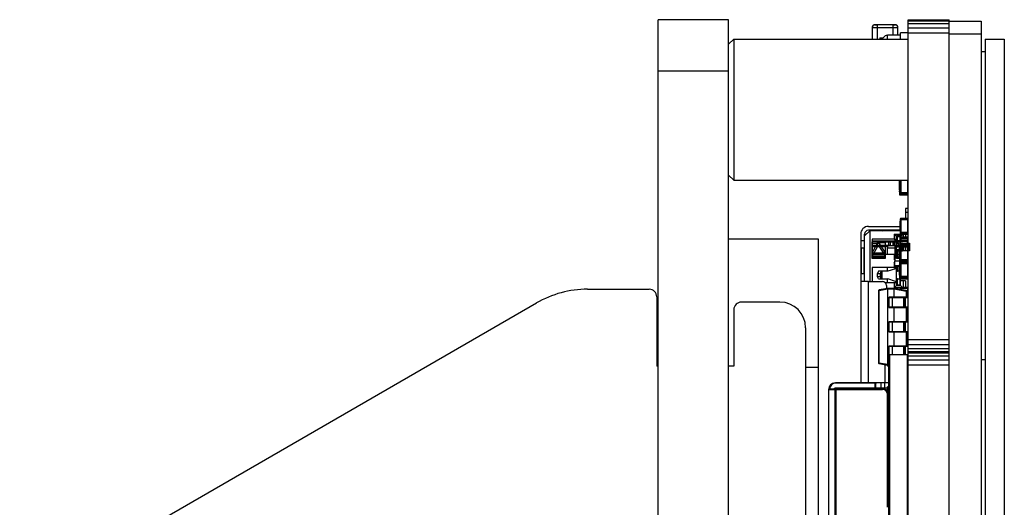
# Model space of a CAD drawing. Header units: inches. Extents: x -128 to 290, y -30 to 138.
# Tile 4 of 15: x -102 to -63, y 28 to 47. Entities that reach past the tile are written whole.
import ezdxf

# ---------------------------------------------------------------- set-up
doc = ezdxf.new("R2010")
doc.units = ezdxf.units.IN
doc.header["$LTSCALE"] = 1.21
doc.header["$MEASUREMENT"] = 0
doc.layers.get('0').update_dxf_attribs({"linetype": 'CONTINUOUS'})
doc.layers.add('INTFCLR_826469', color=7, linetype='CONTINUOUS')

msp = doc.modelspace()

# ---------------------------------------------------------------- linework, layer by layer
at = {"color": 7, "linetype": 'Continuous'}
for p, q in [((-76.634, -22.792), (-76.634, 47.308)), ((-73.884, 47.308), (-76.634, 47.308)), ((-73.884, -22.792), (-73.884, 47.308)), ((-66.884, -21.802), (-66.884, 47.315)), ((-66.884, 47.315), (-65.284, 47.315)), ((-66.884, 47.276), (-65.284, 47.276)), ((-65.284, -21.802), (-65.284, 47.315)), ((-65.284, 47.258), (-64.034, 47.258)), ((-64.034, 47.258), (-64.034, -21.742)), ((-68.284, 47.015), (-68.284, 46.558)), ((-68.284, 47.015), (-68.084, 47.015)), ((-68.184, 47.116), (-68.084, 47.116)), ((-68.084, 47.116), (-68.184, 47.116)), ((-68.184, 47.115), (-68.084, 47.115)), ((-68.184, 47.115), (-68.084, 47.115)), ((-68.084, 47.115), (-68.184, 47.115)), ((-68.084, 47.115), (-68.184, 47.115)), ((-68.084, 46.558), (-68.084, 47.115)), ((-67.484, 47.115), (-68.084, 47.115)), ((-68.084, 47.015), (-67.484, 47.015)), ((-67.384, 47.116), (-67.484, 47.116)), ((-67.484, 47.116), (-67.384, 47.116)), ((-67.484, 47.115), (-67.484, 46.708)), ((-67.384, 47.115), (-67.484, 47.115)), ((-67.384, 47.115), (-67.484, 47.115)), ((-67.484, 47.115), (-67.384, 47.115)), ((-67.484, 47.115), (-67.384, 47.115)), ((-67.484, 47.015), (-67.284, 47.015)), ((-67.284, 46.708), (-67.284, 47.015)), ((-66.884, 47.165), (-65.284, 47.165)), ((-66.884, 47), (-65.284, 47)), ((-73.684, 46.558), (-73.884, 46.358)), ((-73.684, 46.558), (-73.684, 41.058)), ((-73.684, 46.558), (-66.884, 46.558)), ((-67.984, 46.609), (-67.984, 46.558)), ((-67.984, 46.609), (-67.857, 46.609)), ((-67.684, 46.558), (-67.684, 46.708)), ((-67.184, 46.708), (-67.684, 46.708)), ((-67.184, 46.558), (-67.184, 46.808)), ((-66.884, 46.808), (-67.184, 46.808)), ((-66.884, 46.805), (-65.284, 46.805)), ((-65.284, 46.758), (-64.034, 46.758)), ((-63.884, 46.558), (-63.884, -21.042)), ((-63.884, 46.558), (-63.134, 46.558)), ((-63.134, 46.558), (-63.134, -21.042)), ((-63.884, 46.058), (-64.034, 46.058)), ((-73.884, 45.308), (-76.634, 45.308)), ((-73.684, 41.058), (-73.884, 41.258)), ((-73.684, 41.058), (-66.884, 41.058)), ((-67.219, 40.915), (-67.219, 41.017)), ((-67.209, 41.017), (-67.219, 41.017)), ((-67.209, 40.967), (-67.219, 40.967)), ((-67.209, 40.915), (-67.219, 40.915)), ((-67.219, 40.8), (-67.219, 40.902)), ((-67.209, 40.902), (-67.219, 40.902)), ((-67.209, 40.896), (-67.219, 40.896)), ((-67.209, 40.847), (-67.219, 40.847)), ((-67.209, 40.802), (-67.219, 40.802)), ((-67.209, 40.8), (-67.219, 40.8)), ((-67.219, 40.684), (-67.219, 40.786)), ((-67.209, 40.786), (-67.219, 40.786)), ((-67.209, 40.736), (-67.219, 40.736)), ((-67.209, 40.473), (-67.209, 41.058)), ((-67.209, 41.053), (-67.189, 41.053)), ((-67.191, 40.939), (-67.191, 41.013)), ((-67.191, 41.013), (-67.189, 41.013)), ((-67.191, 41.013), (-67.189, 41.013)), ((-67.191, 41.002), (-67.189, 41.002)), ((-67.189, 40.95), (-67.191, 40.95)), ((-67.191, 40.939), (-67.189, 40.939)), ((-67.191, 40.837), (-67.191, 40.911)), ((-67.189, 40.911), (-67.191, 40.911)), ((-67.189, 40.911), (-67.191, 40.911)), ((-67.191, 40.874), (-67.189, 40.874)), ((-67.191, 40.837), (-67.189, 40.837)), ((-67.191, 40.73), (-67.191, 40.807)), ((-67.191, 40.807), (-67.189, 40.807)), ((-67.191, 40.73), (-67.189, 40.73)), ((-67.191, 40.632), (-67.191, 40.706)), ((-67.189, 40.706), (-67.191, 40.706)), ((-67.189, 40.706), (-67.191, 40.706)), ((-67.189, 41.057), (-67.189, 40.539)), ((-67.158, 40.508), (-67.158, 41.057)), ((-66.915, 41.057), (-66.915, 40.508)), ((-67.209, 40.684), (-67.219, 40.684)), ((-67.219, 40.611), (-67.219, 40.648)), ((-67.209, 40.648), (-67.219, 40.648)), ((-67.209, 40.639), (-67.219, 40.639)), ((-67.209, 40.611), (-67.219, 40.611)), ((-67.209, 40.573), (-67.189, 40.573)), ((-67.209, 40.523), (-67.184, 40.523)), ((-66.884, 40.473), (-67.209, 40.473)), ((-67.191, 40.669), (-67.189, 40.669)), ((-67.191, 40.632), (-67.189, 40.632)), ((-67.165, 40.569), (-67.189, 40.569)), ((-67.158, 40.539), (-67.189, 40.539)), ((-67.184, 40.522), (-67.184, 40.498)), ((-66.909, 40.498), (-67.184, 40.498)), ((-67.178, 40.569), (-67.176, 40.569)), ((-67.176, 40.569), (-67.171, 40.569)), ((-67.171, 40.569), (-67.165, 40.569)), ((-66.908, 40.569), (-67.165, 40.569)), ((-66.915, 40.539), (-67.158, 40.539)), ((-67.158, 40.508), (-66.915, 40.508)), ((-66.909, 40.509), (-66.909, 40.498)), ((-66.908, 40.569), (-66.902, 40.569)), ((-66.902, 40.569), (-66.896, 40.569)), ((-66.896, 40.569), (-66.894, 40.569)), ((-66.894, 40.569), (-66.892, 40.569)), ((-66.892, 40.569), (-66.89, 40.569)), ((-66.89, 40.569), (-66.888, 40.569)), ((-66.888, 40.569), (-66.887, 40.569)), ((-66.887, 40.569), (-66.885, 40.569)), ((-66.885, 40.569), (-66.884, 40.569)), ((-66.984, 39.958), (-66.991, 39.571)), ((-66.884, 39.956), (-66.984, 39.958)), ((-67.158, 38.961), (-67.158, 39.571)), ((-66.915, 39.571), (-67.158, 39.571)), ((-66.915, 39.571), (-67.158, 39.571)), ((-66.987, 39.808), (-66.884, 39.806)), ((-66.915, 39.571), (-66.915, 38.961)), ((-68.434, 39.258), (-67.191, 39.258)), ((-67.191, 39.373), (-67.191, 39.466)), ((-67.191, 39.466), (-67.189, 39.466)), ((-67.191, 39.466), (-67.189, 39.466)), ((-67.191, 39.455), (-67.189, 39.455)), ((-67.189, 39.447), (-67.191, 39.447)), ((-67.189, 39.41), (-67.191, 39.41)), ((-67.191, 39.373), (-67.189, 39.373)), ((-67.191, 39.272), (-67.191, 39.364)), ((-67.189, 39.364), (-67.191, 39.364)), ((-67.189, 39.364), (-67.191, 39.364)), ((-67.189, 39.349), (-67.191, 39.349)), ((-67.191, 39.346), (-67.189, 39.346)), ((-67.191, 39.309), (-67.189, 39.309)), ((-67.191, 39.272), (-67.189, 39.272)), ((-67.191, 39.168), (-67.191, 39.26)), ((-67.191, 39.26), (-67.189, 39.26)), ((-67.189, 39.242), (-67.191, 39.242)), ((-67.189, 39.206), (-67.191, 39.206)), ((-67.191, 39.168), (-67.189, 39.168)), ((-67.189, 39.541), (-67.189, 38.992)), ((-67.189, 39.54), (-67.158, 39.54)), ((-67.189, 39.51), (-67.158, 39.51)), ((-66.915, 39.51), (-67.164, 39.51)), ((-67.158, 39.54), (-66.915, 39.54)), ((-66.915, 39.54), (-66.884, 39.54)), ((-68.734, 38.958), (-68.734, 33.158)), ((-68.584, 38.888), (-68.384, 39.088)), ((-68.584, 37.108), (-68.584, 38.958)), ((-67.191, 39.108), (-68.434, 39.108)), ((-68.384, 39.088), (-68.384, 37.108)), ((-67.191, 39.088), (-68.384, 39.088)), ((-68.334, 39.098), (-68.334, 39.108)), ((-68.331, 39.088), (-68.334, 39.098)), ((-68.288, 39.088), (-68.293, 39.105)), ((-68.284, 39.108), (-68.284, 39.088)), ((-67.984, 39.088), (-67.984, 39.108)), ((-67.975, 39.105), (-67.98, 39.088)), ((-67.937, 39.088), (-67.934, 39.098)), ((-67.934, 39.108), (-67.934, 39.098)), ((-67.884, 39.088), (-67.825, 39.108)), ((-67.884, 39.108), (-67.884, 39.088)), ((-67.434, 38.958), (-67.434, 38.758)), ((-67.434, 38.958), (-67.084, 38.958)), ((-67.334, 38.858), (-67.434, 38.958)), ((-67.334, 38.858), (-67.334, 38.758)), ((-67.184, 38.858), (-67.334, 38.858)), ((-67.284, 39.108), (-67.284, 39.088)), ((-67.191, 39.066), (-67.191, 39.159)), ((-67.189, 39.159), (-67.191, 39.159)), ((-67.189, 39.159), (-67.191, 39.159)), ((-67.191, 39.14), (-67.189, 39.14)), ((-67.191, 39.131), (-67.189, 39.131)), ((-67.191, 39.095), (-67.189, 39.095)), ((-67.189, 39.077), (-67.191, 39.077)), ((-67.191, 39.066), (-67.189, 39.066)), ((-67.165, 39.022), (-67.189, 39.022)), ((-67.158, 38.992), (-67.189, 38.992)), ((-67.189, 38.812), (-67.189, 38.721)), ((-67.189, 38.812), (-67.158, 38.812)), ((-67.189, 38.781), (-67.158, 38.781)), ((-67.084, 38.958), (-67.184, 38.858)), ((-67.184, 38.828), (-67.184, 38.858)), ((-67.178, 39.022), (-67.176, 39.022)), ((-67.176, 39.022), (-67.171, 39.022)), ((-67.171, 39.022), (-67.165, 39.022)), ((-66.908, 39.022), (-67.165, 39.022)), ((-66.915, 38.781), (-67.164, 38.781)), ((-66.915, 38.992), (-67.158, 38.992)), ((-67.158, 38.961), (-66.915, 38.961)), ((-67.158, 38.721), (-67.158, 38.842)), ((-66.915, 38.842), (-67.158, 38.842)), ((-67.158, 38.812), (-66.915, 38.812)), ((-67.084, 38.958), (-67.084, 38.842)), ((-66.984, 38.961), (-66.984, 38.842)), ((-66.915, 38.842), (-66.915, 38.721)), ((-66.915, 38.812), (-66.884, 38.812)), ((-66.908, 39.022), (-66.902, 39.022)), ((-66.902, 39.022), (-66.896, 39.022)), ((-66.896, 39.022), (-66.894, 39.022)), ((-66.894, 39.022), (-66.892, 39.022)), ((-66.892, 39.022), (-66.89, 39.022)), ((-66.89, 39.022), (-66.888, 39.022)), ((-66.888, 39.022), (-66.887, 39.022)), ((-66.887, 39.022), (-66.885, 39.022)), ((-66.885, 39.022), (-66.884, 39.022)), ((-70.384, 38.758), (-73.884, 38.758)), ((-70.384, 18.758), (-70.384, 38.758)), ((-68.734, 38.708), (-68.584, 38.708)), ((-68.709, 37.408), (-68.709, 38.408)), ((-68.609, 38.408), (-68.709, 38.408)), ((-68.584, 38.41), (-68.609, 38.408)), ((-68.609, 38.408), (-68.609, 37.408)), ((-68.284, 38.758), (-68.284, 38.158)), ((-67.434, 38.758), (-68.284, 38.758)), ((-67.419, 38.688), (-68.284, 38.688)), ((-67.684, 38.458), (-68.284, 38.458)), ((-67.684, 38.508), (-67.684, 38.408)), ((-67.684, 38.508), (-67.419, 38.508)), ((-67.684, 38.158), (-67.684, 38.408)), ((-67.409, 38.408), (-67.684, 38.408)), ((-67.434, 38.758), (-67.334, 38.758)), ((-67.419, 38.681), (-67.419, 38.501)), ((-67.419, 38.681), (-67.399, 38.681)), ((-67.419, 38.501), (-67.399, 38.501)), ((-67.409, 38.501), (-67.409, 37.901)), ((-67.399, 38.501), (-67.399, 38.701)), ((-66.919, 38.701), (-67.399, 38.701)), ((-67.399, 38.681), (-66.919, 38.681)), ((-67.399, 38.501), (-67.209, 38.501)), ((-67.389, 37.901), (-67.389, 38.501)), ((-67.219, 37.997), (-67.219, 38.405)), ((-67.209, 38.405), (-67.219, 38.405)), ((-67.209, 38.403), (-67.219, 38.403)), ((-67.209, 38.701), (-67.209, 38.721)), ((-66.884, 38.721), (-67.209, 38.721)), ((-66.884, 38.721), (-67.209, 38.721)), ((-67.209, 37.215), (-67.209, 38.542)), ((-66.884, 38.542), (-67.209, 38.542)), ((-66.884, 38.541), (-67.209, 38.541)), ((-67.209, 38.491), (-67.184, 38.491)), ((-67.189, 38.441), (-67.209, 38.441)), ((-67.191, 38.721), (-67.191, 38.737)), ((-67.191, 38.737), (-67.189, 38.737)), ((-67.191, 38.737), (-67.189, 38.737)), ((-67.191, 38.737), (-67.189, 38.737)), ((-67.191, 38.737), (-67.189, 38.737)), ((-67.191, 38.726), (-67.189, 38.726)), ((-67.191, 38.327), (-67.191, 38.401)), ((-67.191, 38.401), (-67.189, 38.401)), ((-67.189, 38.476), (-67.189, 37.927)), ((-67.189, 38.476), (-67.158, 38.476)), ((-67.189, 38.445), (-67.158, 38.445)), ((-67.184, 38.516), (-67.184, 38.492)), ((-66.909, 38.516), (-67.184, 38.516)), ((-66.915, 38.445), (-67.164, 38.445)), ((-67.158, 37.897), (-67.158, 38.506)), ((-66.915, 38.506), (-67.158, 38.506)), ((-67.158, 38.476), (-66.915, 38.476)), ((-66.919, 38.701), (-66.919, 38.542)), ((-66.919, 38.681), (-66.899, 38.681)), ((-66.915, 38.506), (-66.915, 37.897)), ((-66.915, 38.476), (-66.884, 38.476)), ((-66.909, 38.506), (-66.909, 38.516)), ((-66.899, 38.542), (-66.899, 38.681)), ((-66.899, 38.621), (-66.884, 38.621)), ((-67.434, 38.158), (-68.284, 38.158)), ((-67.434, 38.158), (-67.434, 37.958)), ((-67.409, 38.158), (-67.434, 38.158)), ((-67.209, 38.39), (-67.219, 38.39)), ((-67.209, 38.367), (-67.219, 38.367)), ((-67.209, 38.355), (-67.219, 38.355)), ((-67.209, 38.33), (-67.219, 38.33)), ((-67.209, 38.278), (-67.219, 38.278)), ((-67.209, 38.228), (-67.219, 38.228)), ((-67.209, 38.215), (-67.219, 38.215)), ((-67.209, 38.113), (-67.219, 38.113)), ((-67.209, 38.099), (-67.219, 38.099)), ((-67.209, 38.048), (-67.219, 38.048)), ((-67.191, 38.39), (-67.189, 38.39)), ((-67.189, 38.338), (-67.191, 38.338)), ((-67.191, 38.327), (-67.189, 38.327)), ((-67.191, 38.225), (-67.191, 38.299)), ((-67.189, 38.299), (-67.191, 38.299)), ((-67.191, 38.262), (-67.189, 38.262)), ((-67.191, 38.225), (-67.189, 38.225)), ((-67.191, 38.118), (-67.191, 38.195)), ((-67.191, 38.195), (-67.189, 38.195)), ((-67.191, 38.118), (-67.189, 38.118)), ((-67.191, 38.021), (-67.191, 38.094)), ((-67.189, 38.094), (-67.191, 38.094)), ((-67.191, 38.058), (-67.189, 38.058)), ((-67.191, 38.021), (-67.189, 38.021)), ((-68.284, 37.658), (-68.284, 37.108)), ((-67.434, 37.658), (-68.284, 37.658)), ((-67.684, 37.508), (-67.684, 37.658)), ((-67.434, 37.958), (-67.409, 37.982)), ((-67.409, 37.958), (-67.434, 37.958)), ((-67.434, 37.858), (-67.434, 37.658)), ((-67.434, 37.858), (-67.419, 37.858)), ((-67.419, 37.843), (-67.434, 37.858)), ((-67.434, 37.658), (-67.334, 37.658)), ((-67.419, 37.901), (-67.419, 37.721)), ((-67.399, 37.901), (-67.419, 37.901)), ((-67.399, 37.721), (-67.419, 37.721)), ((-67.399, 37.701), (-67.399, 37.901)), ((-67.209, 37.901), (-67.399, 37.901)), ((-67.219, 37.721), (-67.399, 37.721)), ((-67.399, 37.701), (-67.209, 37.701)), ((-67.334, 36.958), (-67.334, 37.701)), ((-67.304, 37.701), (-67.304, 37.508)), ((-67.209, 37.997), (-67.219, 37.997)), ((-67.219, 37.72), (-67.219, 37.757)), ((-67.209, 37.757), (-67.219, 37.757)), ((-67.209, 37.743), (-67.219, 37.743)), ((-67.209, 37.72), (-67.219, 37.72)), ((-67.219, 37.582), (-67.219, 37.684)), ((-67.209, 37.684), (-67.219, 37.684)), ((-67.209, 37.632), (-67.219, 37.632)), ((-67.214, 37.701), (-67.214, 37.684)), ((-67.189, 37.961), (-67.209, 37.961)), ((-67.209, 37.911), (-67.184, 37.911)), ((-66.884, 37.895), (-67.209, 37.895)), ((-67.209, 37.845), (-67.184, 37.845)), ((-67.189, 37.795), (-67.209, 37.795)), ((-67.191, 37.662), (-67.191, 37.736)), ((-67.189, 37.736), (-67.191, 37.736)), ((-67.189, 37.699), (-67.191, 37.699)), ((-67.191, 37.662), (-67.189, 37.662)), ((-67.191, 37.561), (-67.191, 37.638)), ((-67.189, 37.638), (-67.191, 37.638)), ((-67.191, 37.635), (-67.189, 37.635)), ((-67.165, 37.958), (-67.189, 37.958)), ((-67.158, 37.927), (-67.189, 37.927)), ((-67.189, 37.829), (-67.189, 37.28)), ((-67.189, 37.829), (-67.158, 37.829)), ((-67.189, 37.799), (-67.158, 37.799)), ((-67.184, 37.911), (-67.184, 37.895)), ((-67.184, 37.87), (-67.184, 37.845)), ((-66.909, 37.87), (-67.184, 37.87)), ((-67.178, 37.958), (-67.176, 37.958)), ((-67.176, 37.958), (-67.171, 37.958)), ((-67.171, 37.958), (-67.165, 37.958)), ((-66.908, 37.958), (-67.165, 37.958)), ((-66.915, 37.799), (-67.164, 37.799)), ((-66.915, 37.927), (-67.158, 37.927)), ((-67.158, 37.897), (-66.915, 37.897)), ((-67.158, 37.25), (-67.158, 37.86)), ((-66.915, 37.86), (-67.158, 37.86)), ((-67.158, 37.829), (-66.915, 37.829)), ((-66.915, 37.86), (-66.915, 37.25)), ((-66.915, 37.829), (-66.884, 37.829)), ((-66.909, 37.897), (-66.909, 37.895)), ((-66.909, 37.859), (-66.909, 37.87)), ((-66.908, 37.958), (-66.902, 37.958)), ((-66.902, 37.958), (-66.896, 37.958)), ((-66.896, 37.958), (-66.894, 37.958)), ((-66.894, 37.958), (-66.892, 37.958)), ((-66.892, 37.958), (-66.89, 37.958)), ((-66.89, 37.958), (-66.888, 37.958)), ((-66.888, 37.958), (-66.887, 37.958)), ((-66.887, 37.958), (-66.885, 37.958)), ((-66.885, 37.958), (-66.884, 37.958)), ((-68.734, 37.408), (-68.709, 37.408)), ((-68.609, 37.408), (-68.709, 37.408)), ((-68.609, 37.408), (-68.584, 37.408)), ((-68.044, 37.508), (-68.084, 37.428)), ((-68.084, 37.288), (-68.084, 37.428)), ((-68.084, 37.428), (-67.938, 37.428)), ((-67.938, 37.288), (-68.084, 37.288)), ((-68.044, 37.208), (-68.084, 37.288)), ((-67.936, 37.508), (-68.044, 37.508)), ((-67.967, 37.428), (-67.938, 37.503)), ((-67.967, 37.288), (-67.967, 37.428)), ((-67.938, 37.212), (-67.967, 37.288)), ((-67.938, 37.208), (-67.938, 37.508)), ((-67.906, 37.508), (-67.938, 37.508)), ((-67.906, 37.508), (-67.906, 37.208)), ((-67.67, 37.508), (-67.906, 37.508)), ((-67.376, 37.608), (-67.67, 37.508)), ((-67.337, 37.608), (-67.376, 37.608)), ((-67.337, 37.108), (-67.337, 37.608)), ((-67.334, 37.508), (-67.304, 37.508)), ((-67.219, 37.508), (-67.304, 37.508)), ((-67.209, 37.582), (-67.219, 37.582)), ((-67.219, 37.466), (-67.219, 37.568)), ((-67.209, 37.568), (-67.219, 37.568)), ((-67.209, 37.466), (-67.219, 37.466)), ((-67.219, 37.351), (-67.219, 37.453)), ((-67.209, 37.453), (-67.219, 37.453)), ((-67.209, 37.401), (-67.219, 37.401)), ((-67.209, 37.351), (-67.219, 37.351)), ((-67.214, 37.582), (-67.214, 37.568)), ((-67.189, 37.315), (-67.209, 37.315)), ((-67.209, 37.265), (-67.184, 37.265)), ((-67.191, 37.598), (-67.189, 37.598)), ((-67.191, 37.561), (-67.189, 37.561)), ((-67.191, 37.457), (-67.191, 37.531)), ((-67.189, 37.531), (-67.191, 37.531)), ((-67.189, 37.494), (-67.191, 37.494)), ((-67.191, 37.457), (-67.189, 37.457)), ((-67.191, 37.355), (-67.191, 37.429)), ((-67.191, 37.429), (-67.189, 37.429)), ((-67.191, 37.42), (-67.189, 37.42)), ((-67.191, 37.383), (-67.189, 37.383)), ((-67.189, 37.366), (-67.191, 37.366)), ((-67.191, 37.355), (-67.189, 37.355)), ((-67.165, 37.311), (-67.189, 37.311)), ((-67.158, 37.28), (-67.189, 37.28)), ((-67.184, 37.264), (-67.184, 37.24)), ((-67.178, 37.311), (-67.176, 37.311)), ((-67.176, 37.311), (-67.171, 37.311)), ((-67.171, 37.311), (-67.165, 37.311)), ((-66.908, 37.311), (-67.165, 37.311)), ((-66.915, 37.28), (-67.158, 37.28)), ((-67.158, 37.25), (-66.915, 37.25)), ((-66.909, 37.251), (-66.909, 37.24)), ((-66.908, 37.311), (-66.902, 37.311)), ((-66.902, 37.311), (-66.896, 37.311)), ((-66.896, 37.311), (-66.894, 37.311)), ((-66.894, 37.311), (-66.892, 37.311)), ((-66.892, 37.311), (-66.89, 37.311)), ((-66.89, 37.311), (-66.888, 37.311)), ((-66.888, 37.311), (-66.887, 37.311)), ((-66.887, 37.311), (-66.885, 37.311)), ((-66.885, 37.311), (-66.884, 37.311)), ((-68.434, 37.108), (-68.734, 37.108)), ((-68.434, 33.158), (-68.434, 37.108)), ((-68.434, 37.108), (-67.884, 37.108)), ((-68.044, 37.208), (-67.938, 37.208)), ((-67.938, 37.208), (-67.906, 37.208)), ((-67.906, 37.208), (-67.67, 37.208)), ((-67.434, 37.058), (-67.772, 37.058)), ((-67.734, 36.958), (-67.734, 36.834)), ((-67.684, 37.058), (-67.684, 37.208)), ((-67.376, 37.108), (-67.67, 37.208)), ((-67.434, 37.058), (-67.434, 36.858)), ((-67.334, 37.058), (-67.434, 37.058)), ((-67.434, 36.858), (-67.334, 36.958)), ((-67.376, 37.108), (-67.337, 37.108)), ((-67.304, 37.208), (-67.334, 37.208)), ((-67.334, 36.968), (-67.304, 36.968)), ((-67.334, 36.958), (-67.184, 36.958)), ((-67.304, 36.968), (-67.304, 37.208)), ((-67.304, 37.208), (-67.214, 37.208)), ((-67.214, 36.968), (-67.304, 36.968)), ((-67.214, 37.208), (-67.214, 36.968)), ((-67.184, 37.208), (-67.214, 37.208)), ((-67.214, 36.968), (-67.184, 36.968)), ((-66.884, 37.215), (-67.209, 37.215)), ((-66.909, 37.24), (-67.184, 37.24)), ((-67.184, 36.958), (-67.184, 37.215)), ((-67.184, 37.208), (-66.884, 37.208)), ((-67.084, 37.133), (-67.184, 37.133)), ((-67.184, 36.958), (-67.104, 36.878)), ((-67.158, 36.795), (-67.158, 36.878)), ((-66.915, 36.878), (-67.158, 36.878)), ((-67.084, 37.133), (-67.084, 36.878)), ((-66.984, 37.133), (-67.084, 37.133)), ((-67.067, 37.208), (-67.067, 37.215)), ((-66.992, 37.215), (-66.992, 37.208)), ((-66.984, 37.215), (-66.984, 37.208)), ((-66.984, 37.133), (-66.984, 36.878)), ((-66.915, 36.878), (-66.915, 36.573)), ((-79.381, 36.808), (-76.984, 36.808)), ((-76.684, 36.508), (-76.684, 33.808)), ((-68.034, 36.755), (-68.034, 33.932)), ((-68.034, 36.755), (-68.014, 36.755)), ((-67.684, 36.843), (-68.014, 36.779)), ((-68.014, 36.755), (-67.684, 36.819)), ((-68.014, 36.755), (-68.014, 36.779)), ((-68.014, 33.932), (-68.014, 36.755)), ((-67.434, 36.843), (-67.684, 36.843)), ((-67.684, 36.843), (-67.684, 36.819)), ((-67.684, 36.818), (-67.684, 34.255)), ((-67.684, 36.818), (-67.434, 36.818)), ((-67.634, 36.483), (-67.634, 36.103)), ((-67.634, 36.483), (-66.994, 36.483)), ((-66.884, 36.493), (-67.624, 36.493)), ((-67.499, 36.483), (-67.496, 36.493)), ((-67.499, 36.103), (-67.499, 36.483)), ((-67.189, 36.858), (-67.434, 36.858)), ((-66.955, 36.759), (-67.434, 36.843)), ((-67.434, 36.843), (-67.434, 36.819)), ((-67.434, 36.819), (-66.955, 36.734)), ((-67.434, 36.493), (-67.434, 36.818)), ((-67.189, 36.847), (-67.189, 36.8)), ((-67.189, 36.847), (-67.158, 36.847)), ((-67.158, 36.847), (-66.915, 36.847)), ((-67.045, 36.493), (-67.048, 36.483)), ((-67.048, 36.103), (-67.048, 36.483)), ((-67.012, 36.483), (-67.012, 36.103)), ((-67.004, 36.483), (-67.004, 36.103)), ((-66.994, 36.483), (-66.994, 36.493)), ((-66.994, 36.103), (-66.994, 36.483)), ((-66.994, 36.483), (-66.884, 36.483)), ((-66.955, 36.759), (-66.955, 36.734)), ((-66.955, 36.734), (-66.955, 36.493)), ((-66.955, 36.734), (-66.934, 36.734)), ((-66.934, 36.493), (-66.934, 36.734)), ((-66.915, 36.603), (-66.934, 36.603)), ((-66.934, 36.573), (-66.915, 36.573)), ((-66.915, 36.847), (-66.884, 36.847)), ((-127.061, 9.899), (-81.381, 36.272)), ((-71.884, 36.308), (-73.384, 36.308)), ((-66.994, 36.103), (-67.634, 36.103)), ((-67.624, 36.093), (-66.884, 36.093)), ((-67.496, 36.093), (-67.499, 36.103)), ((-67.434, 35.543), (-67.434, 36.093)), ((-67.048, 36.103), (-67.045, 36.093)), ((-66.884, 36.103), (-66.994, 36.103)), ((-66.994, 36.093), (-66.994, 36.103)), ((-66.955, 36.093), (-66.955, 35.543)), ((-66.934, 35.543), (-66.934, 36.093)), ((-66.929, 36.093), (-66.929, 35.641)), ((-66.909, 35.641), (-66.909, 36.093)), ((-66.904, 36.093), (-66.904, 35.641)), ((-66.884, 36.092), (-66.892, 36.092)), ((-73.684, 36.008), (-73.684, 33.808)), ((-66.904, 36.071), (-66.884, 36.071)), ((-67.634, 35.533), (-66.994, 35.533)), ((-67.634, 35.533), (-67.634, 35.153)), ((-66.884, 35.543), (-67.624, 35.543)), ((-67.499, 35.533), (-67.496, 35.543)), ((-67.499, 35.153), (-67.499, 35.533)), ((-67.045, 35.543), (-67.048, 35.533)), ((-67.048, 35.153), (-67.048, 35.533)), ((-67.012, 35.533), (-67.012, 35.153)), ((-67.004, 35.533), (-67.004, 35.153)), ((-66.994, 35.533), (-66.994, 35.543)), ((-66.994, 35.533), (-66.884, 35.533)), ((-66.994, 35.153), (-66.994, 35.533)), ((-66.919, 35.641), (-66.934, 35.641)), ((-66.909, 35.641), (-66.919, 35.641)), ((-66.919, 35.641), (-66.919, 35.543)), ((-66.899, 35.641), (-66.909, 35.641)), ((-66.899, 35.543), (-66.899, 35.641)), ((-70.884, 35.308), (-70.884, 21.058)), ((-66.994, 35.153), (-67.634, 35.153)), ((-67.624, 35.143), (-66.884, 35.143)), ((-67.496, 35.143), (-67.499, 35.153)), ((-67.434, 34.593), (-67.434, 35.143)), ((-67.048, 35.153), (-67.045, 35.143)), ((-66.884, 35.153), (-66.994, 35.153)), ((-66.994, 35.143), (-66.994, 35.153)), ((-66.955, 35.143), (-66.955, 34.593)), ((-66.934, 34.593), (-66.934, 35.143)), ((-66.884, 35.115), (-66.934, 35.115)), ((-66.904, 35.115), (-66.904, 34.784)), ((-66.884, 35.008), (-66.904, 35.008)), ((-67.634, 34.583), (-66.994, 34.583)), ((-67.634, 34.583), (-67.634, 34.258)), ((-66.884, 34.593), (-67.624, 34.593)), ((-67.499, 34.583), (-67.496, 34.593)), ((-67.499, 34.258), (-67.499, 34.583)), ((-67.045, 34.593), (-67.048, 34.583)), ((-67.048, 34.258), (-67.048, 34.583)), ((-67.012, 34.583), (-67.012, 34.258)), ((-67.004, 34.583), (-67.004, 34.258)), ((-66.994, 34.583), (-66.994, 34.593)), ((-66.994, 34.583), (-66.884, 34.583)), ((-66.994, 34.258), (-66.994, 34.583)), ((-66.915, 34.786), (-66.934, 34.786)), ((-66.934, 34.755), (-66.915, 34.755)), ((-66.915, 34.786), (-66.915, 34.593)), ((-66.915, 34.755), (-66.884, 34.755)), ((-66.884, 34.855), (-65.284, 34.855)), ((-66.884, 34.66), (-65.284, 34.66)), ((-67.649, 34.255), (-67.684, 34.255)), ((-67.684, 34.255), (-67.684, 33.805)), ((-67.649, 34.258), (-66.884, 34.258)), ((-66.919, 34.255), (-67.649, 34.255)), ((-67.649, 34.255), (-67.649, 16.255)), ((-67.614, 34.258), (-67.614, 16.258)), ((-66.919, 34.255), (-66.919, 16.255)), ((-66.884, 34.494), (-65.284, 34.494)), ((-66.884, 34.384), (-65.284, 34.384)), ((-66.884, 34.355), (-65.284, 34.355)), ((-66.884, 34.326), (-65.284, 34.326)), ((-66.884, 34.216), (-65.284, 34.216)), ((-76.634, 33.808), (-76.684, 33.808)), ((-73.684, 33.808), (-73.884, 33.808)), ((-68.014, 33.932), (-68.034, 33.932)), ((-67.684, 33.868), (-68.014, 33.932)), ((-68.014, 33.907), (-68.014, 33.932)), ((-68.014, 33.907), (-67.684, 33.843)), ((-67.784, 33.158), (-67.784, 33.863)), ((-67.684, 33.868), (-67.684, 33.843)), ((-67.649, 33.805), (-67.684, 33.805)), ((-66.884, 34.05), (-65.284, 34.05)), ((-66.884, 33.855), (-65.284, 33.855)), ((-63.884, 34.058), (-64.034, 34.058)), ((-70.384, 33.758), (-70.884, 33.758)), ((-69.734, 33.155), (-68.122, 33.155)), ((-67.649, 33.158), (-69.699, 33.158)), ((-68.184, 33.155), (-68.184, 32.955)), ((-68.149, 32.958), (-68.149, 33.158)), ((-67.949, 33.158), (-67.949, 32.958)), ((-67.799, 32.958), (-67.799, 33.158)), ((-69.984, 32.905), (-69.984, 17.605)), ((-69.984, 32.905), (-69.949, 32.905)), ((-67.849, 32.908), (-69.949, 32.908)), ((-69.949, 32.905), (-69.784, 32.905)), ((-69.784, 32.905), (-67.884, 32.905)), ((-68.122, 32.955), (-69.734, 32.955)), ((-69.734, 17.605), (-69.734, 32.905)), ((-67.684, 32.958), (-69.699, 32.958)), ((-69.699, 32.908), (-69.699, 17.608)), ((-68.734, 32.955), (-68.734, 32.908)), ((-68.434, 32.908), (-68.434, 32.955)), ((-67.784, 32.897), (-67.784, 32.955)), ((-67.649, 33.008), (-67.684, 33.008)), ((-67.684, 28.308), (-67.684, 33.008)), ((-67.684, 32.881), (-67.649, 32.881)), ((-67.649, 30.181), (-67.684, 30.181)), ((-67.684, 30.054), (-67.649, 30.054))]:
    msp.add_line(p, q, dxfattribs=at)
for centre, radius, start, end in [((-68.184, 47.015), 0.1, 90, 180), ((-68.184, 47.016), 0.1, 90, 169.8361), ((-68.184, 47.015), 0.1, 90, 165.0049), ((-67.384, 47.016), 0.1, 15.52, 90), ((-67.384, 47.015), 0.1, 15.52, 90), ((-67.384, 47.015), 0.1, 0, 90), ((-67.684, 46.508), 0.2, 90, 149.6444), ((-67.158, 40.539), 0.0305, 180, 270), ((-67.158, 39.541), 0.0305, 90, 180), ((-67.158, 39.54), 0.0305, 90, 180), ((-68.434, 38.958), 0.3, 90, 180), ((-68.434, 38.958), 0.15, 90, 180), ((-67.158, 38.992), 0.0305, 180, 270), ((-67.158, 38.812), 0.0305, 90, 180), ((-67.399, 38.681), 0.02, 90, 180), ((-67.158, 38.476), 0.0305, 90, 180), ((-66.919, 38.681), 0.02, 0, 90), ((-67.399, 37.721), 0.02, 180, 270), ((-67.158, 37.927), 0.0305, 180, 270), ((-67.158, 37.829), 0.0305, 90, 180), ((-67.158, 37.28), 0.0305, 180, 270), ((-67.884, 36.958), 0.15, 0, 90), ((-67.158, 36.847), 0.0305, 90, 180), ((-79.381, 32.808), 4, 90, 120), ((-76.984, 36.508), 0.3, 0, 90), ((-68.009, 36.755), 0.025, 101, 180), ((-67.624, 36.483), 0.01, 90, 180), ((-67.002, 36.483), 0.00999, 90.0454, 180.0388), ((-66.994, 36.483), 0.00999, 90.0454, 180.0388), ((-66.959, 36.734), 0.025, 0, 80), ((-73.384, 36.008), 0.3, 90, 180), ((-71.884, 35.308), 1, 0, 90), ((-67.624, 36.103), 0.01, 180, 270), ((-67.002, 36.103), 0.00999, 179.9612, 269.9549), ((-66.994, 36.103), 0.00999, 179.9612, 269.9549), ((-67.624, 35.533), 0.01, 90, 180), ((-67.002, 35.533), 0.00999, 90.0454, 180.0388), ((-66.994, 35.533), 0.00999, 90.0454, 180.0388), ((-67.624, 35.153), 0.01, 180, 270), ((-67.002, 35.153), 0.00999, 179.9612, 269.9549), ((-66.994, 35.153), 0.00999, 179.9612, 269.9549), ((-67.624, 34.583), 0.01, 90, 180), ((-67.002, 34.583), 0.00999, 90.0454, 180.0388), ((-66.994, 34.583), 0.00999, 90.0454, 180.0388), ((-68.009, 33.932), 0.025, 180, 259), ((-69.734, 32.905), 0.25, 90, 180), ((-69.699, 32.908), 0.25, 90, 180), ((-69.734, 32.905), 0.05, 90, 176.1693), ((-69.699, 32.908), 0.05, 90, 180), ((-67.884, 32.705), 0.2, 0, 90), ((-67.849, 32.708), 0.2, 35.8845, 90)]:
    msp.add_arc(centre, radius, start, end, dxfattribs=at)
for centre, major_axis, ratio, start_param, end_param in [((-68.709, 38.558), (0.106, -0.106), 0.999963, -0.953454, -0.786006), ((-67.813, 36.818), (0.129, 0), 0.19438, 0.000001, 0.01821)]:
    msp.add_ellipse(centre, major_axis=major_axis, ratio=ratio, start_param=start_param, end_param=end_param, dxfattribs=at)
msp.add_open_spline([(-67.434, 36.818), (-67.434, 36.818), (-67.434, 36.819), (-67.434, 36.819)], degree=3, dxfattribs=at)
at = {"layer": 'INTFCLR_826469', "color": 6, "linetype": 'Continuous'}
for p, q in [((-67.334, 38.008), (-67.334, 38.908)), ((-67.334, 38.908), (-67.184, 38.908)), ((-67.184, 38.848), (-67.334, 38.848)), ((-67.304, 38.848), (-67.334, 38.848)), ((-67.304, 38.608), (-67.304, 38.848)), ((-67.214, 38.848), (-67.214, 38.608)), ((-67.184, 38.848), (-67.214, 38.848)), ((-67.184, 38.443), (-67.184, 38.908)), ((-68.284, 38.008), (-68.284, 38.658)), ((-67.984, 38.658), (-68.284, 38.658)), ((-67.984, 38.658), (-68.284, 38.658)), ((-68.284, 38.232), (-68.084, 38.599)), ((-67.984, 38.588), (-68.284, 38.588)), ((-68.284, 38.508), (-67.984, 38.508)), ((-67.984, 38.508), (-68.284, 38.508)), ((-67.984, 38.473), (-68.284, 38.473)), ((-68.284, 38.098), (-68.084, 38.466)), ((-68.084, 38.466), (-68.084, 38.658)), ((-68.084, 38.658), (-67.284, 38.658)), ((-68.084, 38.658), (-67.584, 38.658)), ((-68.084, 38.624), (-67.784, 38.624)), ((-68.084, 38.508), (-67.284, 38.508)), ((-67.584, 38.508), (-68.084, 38.508)), ((-68.084, 38.491), (-67.784, 38.491)), ((-67.984, 38.452), (-67.984, 38.658)), ((-67.784, 38.248), (-67.984, 38.567)), ((-67.784, 38.132), (-67.984, 38.452)), ((-67.784, 38.658), (-67.784, 38.008)), ((-67.784, 38.658), (-67.584, 38.658)), ((-67.634, 38.658), (-67.784, 38.658)), ((-67.584, 38.508), (-67.784, 38.508)), ((-67.784, 38.508), (-67.634, 38.508)), ((-67.634, 38.508), (-67.634, 38.658)), ((-67.434, 38.658), (-67.634, 38.658)), ((-67.634, 38.508), (-67.434, 38.508)), ((-67.584, 38.658), (-67.584, 38.508)), ((-67.484, 38.658), (-67.484, 38.508)), ((-67.484, 38.658), (-67.434, 38.658)), ((-67.434, 38.508), (-67.484, 38.508)), ((-67.477, 38.658), (-67.477, 38.508)), ((-67.284, 38.658), (-67.477, 38.658)), ((-67.477, 38.508), (-67.284, 38.508)), ((-67.434, 38.508), (-67.434, 38.658)), ((-67.109, 38.608), (-67.334, 38.608)), ((-67.334, 38.608), (-67.304, 38.608)), ((-67.184, 38.458), (-67.334, 38.458)), ((-67.334, 38.458), (-67.188, 38.457)), ((-67.334, 38.444), (-67.334, 38.458)), ((-67.214, 38.608), (-67.304, 38.608)), ((-67.284, 38.658), (-67.284, 38.508)), ((-67.214, 38.608), (-67.184, 38.608)), ((-67.184, 38.608), (-66.834, 38.608)), ((-67.184, 38.008), (-67.184, 38.408)), ((-67.109, 38.308), (-67.109, 38.608)), ((-67.067, 38.308), (-67.067, 38.608)), ((-66.992, 38.608), (-66.992, 38.308)), ((-66.984, 38.308), (-66.984, 38.608)), ((-66.842, 38.608), (-66.842, 38.308)), ((-66.834, 38.608), (-66.834, 38.308)), ((-67.784, 38.216), (-68.284, 38.216)), ((-68.284, 38.186), (-67.784, 38.186)), ((-67.784, 38.158), (-68.284, 38.158)), ((-67.784, 38.1), (-68.284, 38.1)), ((-68.284, 38.053), (-67.784, 38.053)), ((-67.334, 38.358), (-67.184, 38.358)), ((-67.334, 38.308), (-67.109, 38.308)), ((-67.304, 38.308), (-67.334, 38.308)), ((-67.334, 38.168), (-67.184, 38.168)), ((-67.334, 38.068), (-67.184, 38.068)), ((-67.334, 38.068), (-67.304, 38.068)), ((-67.304, 38.308), (-67.304, 38.068)), ((-67.304, 38.308), (-67.214, 38.308)), ((-67.214, 38.308), (-67.214, 38.068)), ((-67.184, 38.308), (-67.214, 38.308)), ((-67.214, 38.068), (-67.184, 38.068)), ((-66.834, 38.308), (-67.184, 38.308)), ((-67.784, 38.008), (-68.284, 38.008)), ((-67.184, 38.008), (-67.334, 38.008))]:
    msp.add_line(p, q, dxfattribs=at)
at = {"layer": 'INTFCLR_826469', "color": 7, "linetype": 'Continuous'}
msp.add_line((-67.184, 38.443), (-67.184, 38.408), dxfattribs=at)
at = {"layer": 'INTFCLR_826469', "color": 6, "linetype": 'Continuous'}
for radius, start in [(0.25, 8.0748), (0.1, 0)]:
    msp.add_arc((-67.434, 38.408), radius, start, 90, dxfattribs=at)
at = {"layer": 'INTFCLR_826469', "color": 7, "linetype": 'Continuous'}
msp.add_arc((-67.434, 38.408), 0.25, 360, 8.0748, dxfattribs=at)

doc.saveas('drawing.dxf')
